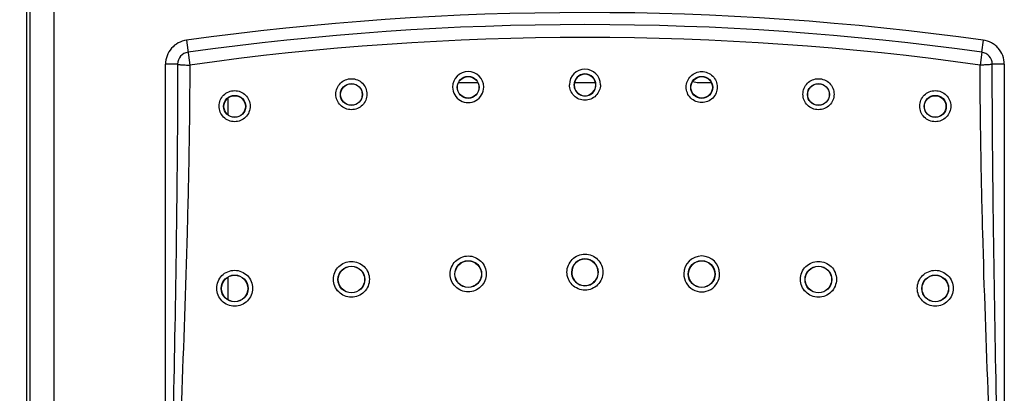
# Model space of a CAD drawing. Header units: inches. Extents: x 0 to 34, y 0 to 22.
# Tile 6 of 37: x 3.677 to 5.309, y 13.646 to 14.265. Entities that reach past the tile are written whole.
import ezdxf

# ---------------------------------------------------------------- set-up
doc = ezdxf.new("R2010")
doc.units = ezdxf.units.IN
doc.header["$LTSCALE"] = 1.87
doc.header["$MEASUREMENT"] = 0
doc.layers.get('0').update_dxf_attribs({"linetype": 'CONTINUOUS'})
doc.layers.add('DIMENSIONS', color=7, linetype='CONTINUOUS')
doc.styles.get("Standard").update_dxf_attribs({"font": 'txt', "width": 0.8})
doc.dimstyles.new('DIMSTYLE_1', dxfattribs={"dimtxt": 0.125, "dimasz": 0.18, "dimexe": 0.18, "dimexo": 0.0625, "dimgap": 0.09, "dimtad": 0, "dimtih": 1, "dimtoh": 1, "dimlfac": 2, "dimzin": 4, "dimdsep": 46, "dimtxsty": 'STANDARD', "dimblk": '_FILLED', "dimblk1": '_FILLED', "dimblk2": '_FILLED', "dimcen": 0.09, "dimadec": 0, "dimazin": 0, "dimtfac": 1, "dimtofl": 0, "dimtmove": 0, "dimatfit": 3, "dimldrblk": '_FILLED', "dimfxl": 1, "dimtolj": 1, "dimtzin": 4, "dimarcsym": 0})

# ---------------------------------------------------------------- blocks, each defined once
blk = doc.blocks.new('_FILLED')
at = {"color": 0, "linetype": 'BYBLOCK'}
blk.add_solid([(0, 0), (-1, 0.1736), (-1, -0.1736)], dxfattribs=at)
blk = doc.blocks.new('*D2')
at = {"layer": 'DIMENSIONS', "color": 2, "linetype": 'CONTINUOUS'}
for p, q in [((3.666, 16.1994), (2.0635, 16.1994)), ((2.1885, 16.1994), (2.1885, 14.3703)), ((2.1885, 12.4647), (2.1885, 13.9328)), ((3.8678, 12.4647), (2.0635, 12.4647))]:
    blk.add_line(p, q, dxfattribs=at)
at = {"layer": 'DIMENSIONS', "color": 2, "linetype": 'CONTINUOUS', "xscale": 0.18, "yscale": 0.18, "zscale": 0.18}
for p, rotation in [((2.1885, 16.1994), 90), ((2.1885, 12.4647), 270)]:
    blk.add_blockref('_FILLED', p, dxfattribs=dict(at, rotation=rotation))
at = {"layer": 'DIMENSIONS', "color": 2, "linetype": 'CONTINUOUS', "insert": (2.0385, 14.3078), "char_height": 0.125, "width": 0.7, "attachment_point": 2, "line_spacing_factor": 0.9}
blk.add_mtext('7.47\\P[189.7]', dxfattribs=at)

msp = doc.modelspace()

# ---------------------------------------------------------------- linework, layer by layer
at = {"color": 7, "linetype": 'CONTINUOUS'}
for p, q in [((3.68851, 16.03916), (3.68851, 12.87534)), ((3.69397, 16.03734), (3.69397, 12.87716)), ((3.73396, 16.037), (3.73396, 12.8775)), ((3.95347, 14.23128), (3.9592, 14.19029)), ((5.27176, 14.21149), (5.27461, 14.23128)), ((5.27178, 14.21146), (5.26882, 14.19029)), ((3.91901, 13.0775), (3.91901, 14.19167)), ((3.939, 14.19167), (3.91901, 14.19167)), ((5.30901, 14.19167), (5.28903, 14.19167)), ((5.30901, 14.19167), (5.30901, 13.0775)), ((4.40481, 14.16131), (4.43621, 14.16131)), ((4.59681, 14.16131), (4.63122, 14.16131)), ((4.80265, 14.16131), (4.82321, 14.16131))]:
    msp.add_line(p, q, dxfattribs=at)
at = {"color": 3, "linetype": 'CONTINUOUS'}
for p, q in [((4.02301, 14.10722), (4.02301, 14.13596)), ((4.02301, 13.80066), (4.02301, 13.83886))]:
    msp.add_line(p, q, dxfattribs=at)
at = {"color": 7, "linetype": 'CONTINUOUS'}
for centre, radius in [((4.42051, 14.15328), 0.01824), ((4.42051, 14.15326), 0.01786), ((4.80751, 14.15328), 0.01824), ((4.80751, 14.15326), 0.01786), ((4.22702, 14.14143), 0.01824), ((4.22702, 14.14141), 0.01786), ((5.00101, 14.14143), 0.01824), ((5.00101, 14.14141), 0.01786), ((4.03352, 14.12161), 0.01825), ((4.03352, 14.1216), 0.01786), ((5.19451, 14.12161), 0.01825), ((5.19451, 14.1216), 0.01786), ((4.22701, 13.8347), 0.02227), ((4.22701, 13.83469), 0.02188), ((4.42051, 13.8436), 0.02227), ((4.42051, 13.84359), 0.02188), ((4.80751, 13.8436), 0.02227), ((4.80751, 13.84359), 0.02188), ((5.00101, 13.8347), 0.02227), ((5.00101, 13.83469), 0.02188), ((4.03351, 13.81983), 0.02227), ((4.03352, 13.81983), 0.02188), ((5.19451, 13.81983), 0.02227), ((5.19451, 13.81983), 0.02188)]:
    msp.add_circle(centre, radius, dxfattribs=at)
for centre, radius, start, end in [((4.61401, 9.50814), 4.76911, 82.04627, 97.95929), ((4.61401, 9.50814), 4.74912, 82.03901, 97.96129), ((4.61401, 9.51464), 4.72131, 82.02746, 97.97254), ((3.95901, 14.19167), 0.02001, 97.96129, 180.00041), ((5.26901, 14.19167), 0.02001, 359.99974, 82.10795), ((4.61401, 14.15769), 0.02574, 0.04745, 179.95255), ((4.4205, 14.15375), 0.02574, 0.04605, 179.95027), ((4.61401, 14.15722), 0.01824, 0.09119, 179.9088), ((4.61401, 14.15721), 0.01785, 0.13438, 179.86562), ((4.4205, 14.15374), 0.02574, 179.92144, 0.07489), ((4.61401, 14.15722), 0.01824, 179.91353, 0.08647), ((4.61401, 14.15721), 0.01785, 179.87137, 0.12862), ((4.80265, 14.19083), 0.02953, 250.33559, 270), ((4.80752, 13.84394), 0.02977, 0.0274, 179.97524), ((4.61401, 13.84656), 0.02227, 0.06283, 179.93717), ((4.61401, 13.84655), 0.02188, 0.08925, 179.91075), ((4.61401, 13.84657), 0.02227, 179.94453, 0.05547), ((4.61401, 13.84656), 0.02188, 179.92015, 0.07985), ((4.80752, 13.84392), 0.02977, 179.93846, 0.06417)]:
    msp.add_arc(centre, radius, start, end, dxfattribs=at)
for points, knots in [([(3.95363, 14.23133), (3.94892, 14.23067), (3.93964, 14.22765), (3.92824, 14.21855), (3.92075, 14.20604), (3.91901, 14.19643), (3.91901, 14.19167)], [0, 0, 0, 0, 0.2500501, 0.500014, 0.7499803, 1, 1, 1, 1]), ([(5.30901, 14.19167), (5.30901, 14.19647), (5.30725, 14.20616), (5.30089, 14.21667), (5.29386, 14.2233), (5.28574, 14.22854), (5.2787, 14.23082), (5.27395, 14.23149)], [0, 0, 0, 0, 0.2497351, 0.49945, 0.624782, 0.7501211, 1, 1, 1, 1]), ([(3.939, 14.19167), (3.93894, 14.14525), (3.93845, 14.05241), (3.93638, 13.86672), (3.93228, 13.6346), (3.92598, 13.35605), (3.92134, 13.17035), (3.91901, 13.0775)], [0, 0, 0, 0, 0.1249592, 0.2499348, 0.4999253, 0.7499532, 1, 1, 1, 1]), ([(3.95918, 14.19031), (3.95904, 14.14397), (3.95803, 14.05127), (3.95384, 13.86582), (3.94559, 13.63396), (3.93295, 13.35574), (3.92366, 13.17025), (3.91901, 13.0775)], [0, 0, 0, 0, 0.124837, 0.2497398, 0.4997015, 0.7498129, 1, 1, 1, 1]), ([(3.93903, 14.19167), (3.9392, 14.1916), (3.93978, 14.19142), (3.94099, 14.19112), (3.94288, 14.19086), (3.94537, 14.1907), (3.94837, 14.19055), (3.95176, 14.19033), (3.95542, 14.19016), (3.95793, 14.1902), (3.9592, 14.19029)], [0, 0, 0, 0, 0.0267683, 0.0894035, 0.1844251, 0.3087809, 0.4583802, 0.6284998, 0.8118428, 1, 1, 1, 1]), ([(5.28902, 14.19167), (5.28886, 14.1916), (5.28828, 14.19142), (5.28706, 14.19112), (5.28517, 14.19086), (5.28268, 14.1907), (5.27967, 14.19055), (5.27627, 14.19033), (5.27261, 14.19016), (5.27009, 14.1902), (5.26882, 14.19029)], [0, 0, 0, 0, 0.0267746, 0.0894336, 0.1844854, 0.3088739, 0.4584966, 0.6286167, 0.8119256, 1, 1, 1, 1]), ([(5.30901, 13.0775), (5.30436, 13.17025), (5.29507, 13.35574), (5.28244, 13.63396), (5.27418, 13.86582), (5.26999, 14.05127), (5.26898, 14.14397), (5.26885, 14.19031)], [0, 0, 0, 0, 0.250187, 0.5002983, 0.7502598, 0.8751631, 1, 1, 1, 1]), ([(5.30901, 13.0775), (5.30669, 13.17035), (5.30205, 13.35605), (5.29575, 13.6346), (5.29165, 13.86672), (5.28958, 14.05241), (5.28908, 14.14525), (5.28903, 14.19167)], [0, 0, 0, 0, 0.2500468, 0.5000747, 0.7500651, 0.8750409, 1, 1, 1, 1]), ([(4.20123, 14.14193), (4.20124, 14.14527), (4.20258, 14.15203), (4.20831, 14.16058), (4.21687, 14.16631), (4.22699, 14.16832), (4.2371, 14.1663), (4.24566, 14.16057), (4.25138, 14.15202), (4.25272, 14.14526), (4.25273, 14.14192)], [0, 0, 0, 0, 0.1249327, 0.2498739, 0.3749347, 0.5000735, 0.6252171, 0.7502928, 0.8752161, 1, 1, 1, 1]), ([(4.78179, 14.15377), (4.78179, 14.15712), (4.78314, 14.16388), (4.78886, 14.17243), (4.79743, 14.17816), (4.80754, 14.18017), (4.81765, 14.17815), (4.82621, 14.17242), (4.83193, 14.16387), (4.83327, 14.15711), (4.83327, 14.15377)], [0, 0, 0, 0, 0.1249372, 0.2498975, 0.3749681, 0.5001016, 0.6252343, 0.7502949, 0.8752141, 1, 1, 1, 1]), ([(4.9753, 14.14192), (4.9753, 14.14527), (4.97665, 14.15203), (4.98237, 14.16058), (4.99094, 14.16631), (5.00105, 14.16832), (5.01117, 14.16631), (5.01973, 14.16057), (5.02545, 14.15202), (5.02679, 14.14527), (5.02679, 14.14193)], [0, 0, 0, 0, 0.1249376, 0.2498964, 0.3749655, 0.5001028, 0.6252385, 0.7502907, 0.8752068, 1, 1, 1, 1]), ([(4.00771, 14.12212), (4.00772, 14.12546), (4.00906, 14.13222), (4.01479, 14.14077), (4.02335, 14.1465), (4.03347, 14.14851), (4.04358, 14.1465), (4.05215, 14.14076), (4.05786, 14.13221), (4.05921, 14.12545), (4.05921, 14.12211)], [0, 0, 0, 0, 0.1249287, 0.2498594, 0.374917, 0.5000636, 0.6252153, 0.7502933, 0.8752153, 1, 1, 1, 1]), ([(4.63976, 14.15771), (4.63976, 14.15436), (4.63842, 14.14759), (4.63271, 14.13902), (4.62413, 14.13328), (4.614, 14.13126), (4.60388, 14.13328), (4.59531, 14.13904), (4.5896, 14.1476), (4.58826, 14.15437), (4.58827, 14.15771)], [0, 0, 0, 0, 0.1249223, 0.2499182, 0.3749916, 0.5001285, 0.6252606, 0.7503358, 0.8752583, 1, 1, 1, 1]), ([(4.83327, 14.15377), (4.83328, 14.15042), (4.83194, 14.14365), (4.82622, 14.13508), (4.81764, 14.12933), (4.80752, 14.12732), (4.79739, 14.12934), (4.78882, 14.13509), (4.78311, 14.14366), (4.78178, 14.15043), (4.78179, 14.15377)], [0, 0, 0, 0, 0.1249218, 0.2499165, 0.3749872, 0.5001242, 0.6252525, 0.7503139, 0.8752376, 1, 1, 1, 1]), ([(5.16882, 14.12211), (5.16882, 14.12546), (5.17017, 14.13222), (5.17589, 14.14077), (5.18446, 14.1465), (5.19457, 14.14851), (5.20469, 14.1465), (5.21325, 14.14076), (5.21897, 14.13222), (5.22031, 14.12546), (5.22031, 14.12212)], [0, 0, 0, 0, 0.1249356, 0.2498915, 0.3749583, 0.5001007, 0.6252427, 0.7502886, 0.8752008, 1, 1, 1, 1]), ([(4.25273, 14.14192), (4.25273, 14.13857), (4.2514, 14.1318), (4.24568, 14.12323), (4.2371, 14.11749), (4.22697, 14.11547), (4.21685, 14.11749), (4.20828, 14.12324), (4.20256, 14.13181), (4.20123, 14.13858), (4.20123, 14.14193)], [0, 0, 0, 0, 0.1249361, 0.2498844, 0.3749437, 0.5000726, 0.6252095, 0.7502836, 0.8752111, 1, 1, 1, 1]), ([(5.02679, 14.14193), (5.02679, 14.13858), (5.02546, 14.1318), (5.01974, 14.12323), (5.01116, 14.11749), (5.00104, 14.11547), (4.99091, 14.11749), (4.98234, 14.12324), (4.97663, 14.13181), (4.9753, 14.13858), (4.9753, 14.14192)], [0, 0, 0, 0, 0.1249318, 0.2498906, 0.3749597, 0.5000901, 0.6252154, 0.7502669, 0.8751938, 1, 1, 1, 1]), ([(4.05921, 14.12211), (4.05921, 14.11876), (4.05788, 14.11199), (4.05216, 14.10342), (4.04358, 14.09767), (4.03346, 14.09566), (4.02333, 14.09768), (4.01476, 14.10343), (4.00904, 14.112), (4.00771, 14.11877), (4.00771, 14.12212)], [0, 0, 0, 0, 0.1249341, 0.2498737, 0.3749302, 0.5000663, 0.6252112, 0.7502875, 0.8752126, 1, 1, 1, 1]), ([(5.22031, 14.12212), (5.22031, 14.11877), (5.21898, 14.11199), (5.21326, 14.10342), (5.20468, 14.09768), (5.19456, 14.09566), (5.18443, 14.09768), (5.17586, 14.10343), (5.17014, 14.11199), (5.16881, 14.11877), (5.16882, 14.12211)], [0, 0, 0, 0, 0.1249275, 0.2498823, 0.3749494, 0.5000848, 0.6252156, 0.7502614, 0.8751858, 1, 1, 1, 1]), ([(4.39074, 13.84396), (4.39074, 13.84783), (4.39229, 13.85565), (4.39891, 13.86554), (4.40882, 13.87216), (4.42051, 13.87449), (4.4322, 13.87216), (4.4421, 13.86553), (4.44872, 13.85564), (4.45027, 13.84782), (4.45027, 13.84396)], [0, 0, 0, 0, 0.1249754, 0.2499353, 0.3749645, 0.5000313, 0.6251003, 0.7501441, 0.8751144, 1, 1, 1, 1]), ([(4.58425, 13.84692), (4.58425, 13.85079), (4.5858, 13.85861), (4.59242, 13.8685), (4.60233, 13.87513), (4.61402, 13.87745), (4.62571, 13.87512), (4.63561, 13.86849), (4.64223, 13.85861), (4.64378, 13.85079), (4.64378, 13.84692)], [0, 0, 0, 0, 0.1249773, 0.2499482, 0.374988, 0.5000567, 0.6251216, 0.750162, 0.8751263, 1, 1, 1, 1]), ([(4.19723, 13.83506), (4.19723, 13.83893), (4.19878, 13.84675), (4.2054, 13.85664), (4.21531, 13.86326), (4.227, 13.86559), (4.23869, 13.86326), (4.24859, 13.85663), (4.25521, 13.84674), (4.25676, 13.83892), (4.25677, 13.83506)], [0, 0, 0, 0, 0.1249737, 0.2499235, 0.3749451, 0.5000132, 0.625088, 0.7501362, 0.8751104, 1, 1, 1, 1]), ([(4.97126, 13.83506), (4.97126, 13.83893), (4.97282, 13.84675), (4.97944, 13.85664), (4.98935, 13.86326), (5.00104, 13.86559), (5.01273, 13.86326), (5.02263, 13.85663), (5.02924, 13.84674), (5.03079, 13.83893), (5.0308, 13.83506)], [0, 0, 0, 0, 0.124986, 0.2499642, 0.3750082, 0.5000842, 0.6251516, 0.750173, 0.8751198, 1, 1, 1, 1]), ([(4.00372, 13.8202), (4.00372, 13.82407), (4.00527, 13.83189), (4.01189, 13.84178), (4.0218, 13.84841), (4.03349, 13.85073), (4.04518, 13.8484), (4.05509, 13.84177), (4.0617, 13.83188), (4.06325, 13.82406), (4.06326, 13.82019)], [0, 0, 0, 0, 0.1249705, 0.2499096, 0.3749243, 0.4999953, 0.6250766, 0.7501293, 0.8751071, 1, 1, 1, 1]), ([(4.45027, 13.84396), (4.45028, 13.84008), (4.44873, 13.83225), (4.44212, 13.82234), (4.4322, 13.81571), (4.4205, 13.81338), (4.4088, 13.81571), (4.39889, 13.82235), (4.39228, 13.83226), (4.39073, 13.84009), (4.39074, 13.84396)], [0, 0, 0, 0, 0.1249768, 0.2499429, 0.3749718, 0.5000314, 0.6250956, 0.7501383, 0.8751107, 1, 1, 1, 1]), ([(4.64378, 13.84692), (4.64378, 13.84305), (4.64224, 13.83521), (4.63562, 13.82531), (4.62571, 13.81867), (4.61401, 13.81634), (4.60231, 13.81867), (4.5924, 13.82532), (4.58579, 13.83522), (4.58424, 13.84305), (4.58425, 13.84692)], [0, 0, 0, 0, 0.1249772, 0.2499517, 0.3749908, 0.5000527, 0.625111, 0.7501504, 0.8751201, 1, 1, 1, 1]), ([(5.16477, 13.82019), (5.16477, 13.82407), (5.16633, 13.83189), (5.17295, 13.84178), (5.18285, 13.84841), (5.19455, 13.85073), (5.20624, 13.8484), (5.21614, 13.84177), (5.22276, 13.83189), (5.22431, 13.82407), (5.22431, 13.8202)], [0, 0, 0, 0, 0.1249893, 0.2499707, 0.3750181, 0.5001005, 0.6251714, 0.7501847, 0.8751213, 1, 1, 1, 1]), ([(4.25677, 13.83506), (4.25677, 13.83118), (4.25523, 13.82335), (4.24861, 13.81344), (4.2387, 13.80681), (4.22699, 13.80448), (4.21529, 13.80681), (4.20538, 13.81345), (4.19877, 13.82336), (4.19723, 13.83119), (4.19723, 13.83506)], [0, 0, 0, 0, 0.124976, 0.2499335, 0.374956, 0.5000168, 0.6250863, 0.7501329, 0.8751083, 1, 1, 1, 1]), ([(5.0308, 13.83506), (5.0308, 13.83118), (5.02926, 13.82335), (5.02264, 13.81344), (5.01273, 13.80681), (5.00102, 13.80448), (4.98932, 13.80681), (4.97941, 13.81345), (4.9728, 13.82336), (4.97126, 13.83118), (4.97126, 13.83506)], [0, 0, 0, 0, 0.1249822, 0.2499609, 0.3750044, 0.5000739, 0.6251331, 0.7501555, 0.8751111, 1, 1, 1, 1]), ([(4.06326, 13.82019), (4.06326, 13.81632), (4.06172, 13.80849), (4.0551, 13.79858), (4.04519, 13.79194), (4.03349, 13.78962), (4.02178, 13.79195), (4.01187, 13.79859), (4.00526, 13.8085), (4.00372, 13.81633), (4.00372, 13.8202)], [0, 0, 0, 0, 0.1249741, 0.2499226, 0.3749392, 0.5000026, 0.6250781, 0.7501287, 0.8751066, 1, 1, 1, 1]), ([(5.22431, 13.8202), (5.22431, 13.81632), (5.22277, 13.80849), (5.21615, 13.79858), (5.20623, 13.79194), (5.19453, 13.78962), (5.18283, 13.79195), (5.17292, 13.79859), (5.16631, 13.80849), (5.16477, 13.81632), (5.16477, 13.82019)], [0, 0, 0, 0, 0.1249837, 0.2499645, 0.3750112, 0.5000865, 0.6251486, 0.7501641, 0.8751113, 1, 1, 1, 1])]:
    msp.add_open_spline(points, degree=3, knots=knots, dxfattribs=at)

# ---------------------------------------------------------------- dimensions: what is measured, and where the dimension line sits
at = {"layer": 'DIMENSIONS', "color": 2, "linetype": 'CONTINUOUS'}
dim = msp.add_linear_dim(base=(2.18851, 12.4647), p1=(3.666, 16.19943), p2=(3.86776, 12.4647), angle=270, dimstyle='DIMSTYLE_1', dxfattribs=at)
dim.commit()
dim.dimension.update_dxf_attribs({"geometry": '*D2', "text_midpoint": (2.06351, 14.15152), "dimtype": 160})

doc.saveas('drawing.dxf')
